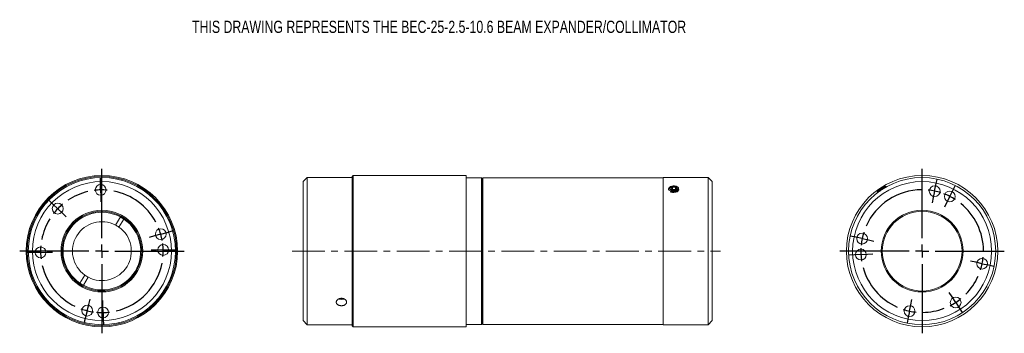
# Model space of a CAD drawing. Header units: inches. Extents: x 1.4 to 16.4, y 4.3 to 9.1.
import ezdxf

# ---------------------------------------------------------------- set-up
doc = ezdxf.new("R2010")
doc.units = ezdxf.units.IN
doc.header["$MEASUREMENT"] = 0
doc.linetypes.add('CENTERX2', pattern=[0.8, 0.5, -0.1, 0.1, -0.1])
doc.layers.add('FORMAT', color=7, linetype='Continuous')
doc.styles.add('SLDTEXTSTYLE0', font='TXT', dxfattribs={"width": 0.75})

# ---------------------------------------------------------------- blocks, each defined once
blk = doc.blocks.new('SW_CENTERMARKSYMBOL_0')
at = {"layer": 'FORMAT', "color": 0}
for p, q in [((0, 0.2), (0, 1.2565)), ((-0.2, 0), (-1.2565, 0)), ((0, 0), (-0.1, 0)), ((0, 0), (0, 0.1)), ((0, 0), (0, -0.1)), ((0, 0), (0.1, 0)), ((0.2, 0), (1.2565, 0)), ((0, -0.2), (0, -1.2565))]:
    blk.add_line(p, q, dxfattribs=at)
blk = doc.blocks.new('SW_CENTERMARKSYMBOL_1')
at = {"layer": 'FORMAT', "color": 0}
for p, q in [((-0.039, 1.975), (-0.04, 2.057)), ((-0.037, 1.875), (-0.039, 1.975)), ((-0.018, 1.137), (-0.018, 1.967)), ((-0.037, 1.875), (-0.035, 1.775)), ((-0.766, 1.656), (-0.826, 1.714)), ((-0.694, 1.587), (-0.766, 1.656)), ((-0.035, 1.775), (-0.033, 1.692)), ((-0.694, 1.587), (-0.622, 1.518)), ((-0.622, 1.518), (-0.562, 1.461)), ((0.882, 1.198), (0.978, 1.225)), ((0.978, 1.225), (1.058, 1.248)), ((0.786, 1.17), (0.707, 1.147)), ((0.882, 1.198), (0.786, 1.17)), ((-1.056, 0.917), (-1.138, 0.915)), ((-0.956, 0.919), (-1.056, 0.917)), ((-0.218, 0.937), (-1.048, 0.937)), ((-0.956, 0.919), (-0.856, 0.921)), ((-0.856, 0.921), (-0.773, 0.923)), ((-0.018, 0.937), (-0.118, 0.937)), ((-0.018, 0.937), (-0.018, 1.037)), ((-0.018, 0.937), (-0.018, 0.837)), ((-0.018, 0.937), (0.082, 0.937)), ((0.182, 0.937), (1.011, 0.937)), ((0.819, 0.954), (0.736, 0.952)), ((0.919, 0.956), (0.819, 0.954)), ((0.919, 0.956), (1.019, 0.958)), ((1.019, 0.958), (1.102, 0.959)), ((-0.018, 0.737), (-0.018, -0.092)), ((-0.219, 0.124), (-0.199, 0.205)), ((-0.002, 0.1), (-0.004, 0.183)), ((-0.243, 0.027), (-0.267, -0.07)), ((-0.243, 0.027), (-0.219, 0.124)), ((0, 0), (-0.002, 0.1)), ((0, 0), (0.002, -0.1)), ((-0.267, -0.07), (-0.287, -0.15)), ((0.002, -0.1), (0.004, -0.183))]:
    blk.add_line(p, q, dxfattribs=at)
for radius, start, end in [(0.937, 103.3412, 123.895), (0.937, 91.1181, 97.2296), (0.937, 85.0065, 91.1181), (0.937, 28.3412, 78.895), (0.937, 136.1181, 142.2296), (0.937, 130.0065, 136.1181), (0.938, 148.3412, 168.895), (0.937, 16.1181, 22.2296), (0.937, 10.0065, 16.1181), (0.937, 1.1181, 7.2296), (0.938, 175.0065, 181.1181), (0.938, 181.1181, 187.2296), (0.937, 355.0065, 1.1181), (0.938, 283.3412, 348.895), (0.938, 193.3412, 243.895), (0.938, 250.0065, 256.1181), (0.938, 256.1181, 262.2296), (0.938, 265.0065, 271.1181), (0.938, 271.1181, 277.2296)]:
    blk.add_arc((-0.018, 0.937), radius, start, end, dxfattribs=at)
blk = doc.blocks.new('SW_CENTERMARKSYMBOL_2')
at = {"layer": 'FORMAT', "color": 0}
for p, q in [((0, 0.2), (0, 1.2565)), ((-0.2, 0), (-1.2565, 0)), ((0, 0), (-0.1, 0)), ((0, 0), (0, 0.1)), ((0, 0), (0, -0.1)), ((0, 0), (0.1, 0)), ((0.2, 0), (1.2565, 0)), ((0, -0.2), (0, -1.2565))]:
    blk.add_line(p, q, dxfattribs=at)
blk = doc.blocks.new('SW_CENTERMARKSYMBOL_3')
at = {"layer": 'FORMAT', "color": 0}
for p, q in [((0.404, 1.933), (0.421, 2.014)), ((0.383, 1.835), (0.363, 1.738)), ((0.383, 1.835), (0.404, 1.933)), ((0.614, 1.755), (0.659, 1.844)), ((0.659, 1.844), (0.697, 1.918)), ((0.192, 1.118), (0.192, 1.761)), ((0.363, 1.738), (0.346, 1.657)), ((0.569, 1.665), (0.532, 1.591)), ((0.614, 1.755), (0.569, 1.665)), ((-0.824, 1.13), (-0.905, 1.147)), ((-0.726, 1.109), (-0.824, 1.13)), ((-0.726, 1.109), (-0.628, 1.089)), ((-0.628, 1.089), (-0.547, 1.072)), ((-0.008, 0.918), (-0.652, 0.918)), ((0.192, 0.918), (0.092, 0.918)), ((0.192, 0.918), (0.192, 1.018)), ((0.192, 0.918), (0.192, 0.818)), ((0.192, 0.918), (0.292, 0.918)), ((0.392, 0.918), (1.035, 0.918)), ((-0.844, 0.86), (-0.927, 0.855)), ((-0.744, 0.865), (-0.844, 0.86)), ((-0.744, 0.865), (-0.645, 0.871)), ((-0.645, 0.871), (-0.562, 0.876)), ((1.011, 0.747), (0.931, 0.763)), ((0.192, 0.718), (0.192, 0.074)), ((1.109, 0.726), (1.011, 0.747)), ((1.109, 0.726), (1.207, 0.706)), ((1.207, 0.706), (1.288, 0.689)), ((0.02, 0.098), (0.037, 0.179)), ((0.65, 0.217), (0.605, 0.286)), ((0.705, 0.133), (0.65, 0.217)), ((0, 0), (-0.02, -0.098)), ((0, 0), (0.02, 0.098)), ((0.705, 0.133), (0.76, 0.05)), ((0.76, 0.05), (0.805, -0.02)), ((-0.02, -0.098), (-0.037, -0.179))]:
    blk.add_line(p, q, dxfattribs=at)
for radius, start, end in [(0.938, 90.4284, 155.9822), (0.938, 78.2053, 84.3168), (0.938, 72.0937, 78.2053), (0.938, 63.2053, 69.3168), (0.938, 57.0937, 63.2053), (0.938, 0.4284, 50.9822), (0.937, 162.0937, 168.2053), (0.937, 168.2053, 174.3168), (0.937, 177.0937, 183.2053), (0.937, 183.2053, 189.3168), (0.938, 348.2053, 354.3168), (0.937, 195.4284, 245.9822), (0.938, 342.0937, 348.2053), (0.938, 315.4284, 335.9822), (0.937, 303.2053, 309.3168), (0.937, 252.0937, 258.2053), (0.937, 258.2053, 264.3168), (0.937, 270.4284, 290.9822), (0.938, 297.0937, 303.2053)]:
    blk.add_arc((0.192, 0.918), radius, start, end, dxfattribs=at)

msp = doc.modelspace()

# ---------------------------------------------------------------- linework, layer by layer
at = {"color": 7, "linetype": 'Continuous', "lineweight": 15}
for p, q in [((5.764, 6.659), (5.702, 6.597)), ((6.452, 6.659), (5.764, 6.659)), ((5.764, 6.659), (5.764, 6.345)), ((6.467, 6.69), (6.452, 6.675)), ((6.452, 6.489), (6.452, 6.675)), ((8.197, 6.69), (6.467, 6.69)), ((6.467, 6.69), (6.467, 6.502)), ((8.197, 6.502), (8.197, 6.69)), ((8.432, 6.654), (8.197, 6.654)), ((8.447, 6.639), (8.432, 6.654)), ((8.432, 4.414), (8.432, 6.654)), ((8.447, 6.639), (8.447, 4.429)), ((11.207, 6.656), (8.452, 6.656)), ((8.452, 4.411), (8.452, 6.656)), ((11.895, 6.659), (11.207, 6.659)), ((11.207, 6.659), (11.207, 4.918)), ((11.957, 6.597), (11.895, 6.659)), ((11.895, 4.918), (11.895, 6.659)), ((5.702, 6.3), (5.702, 6.597)), ((6.452, 4.392), (6.452, 6.489)), ((6.467, 6.502), (6.467, 4.377)), ((8.197, 4.377), (8.197, 6.502)), ((11.302, 6.493), (11.291, 6.487)), ((11.291, 6.487), (11.291, 6.481)), ((11.35, 6.479), (11.345, 6.475)), ((11.347, 6.528), (11.346, 6.528)), ((11.35, 6.479), (11.35, 6.518)), ((11.373, 6.478), (11.35, 6.479)), ((11.396, 6.477), (11.373, 6.478)), ((11.394, 6.528), (11.392, 6.528)), ((11.396, 6.477), (11.396, 6.516)), ((11.397, 6.476), (11.396, 6.477)), ((11.419, 6.52), (11.411, 6.522)), ((11.419, 6.52), (11.413, 6.522)), ((11.419, 6.52), (11.419, 6.52)), ((11.957, 6.597), (11.957, 4.952)), ((14.595, 6.52), (14.583, 6.522)), ((14.596, 6.53), (14.591, 6.53)), ((14.598, 6.526), (14.596, 6.53)), ((14.613, 6.524), (14.598, 6.526)), ((14.618, 6.518), (14.614, 6.524)), ((14.614, 6.513), (14.617, 6.517)), ((5.764, 6.345), (5.764, 4.409)), ((8.452, 6.429), (8.447, 6.429)), ((11.324, 6.457), (11.329, 6.456)), ((11.414, 6.463), (11.416, 6.463)), ((11.421, 6.443), (11.422, 6.443)), ((14.486, 6.461), (14.482, 6.454)), ((14.483, 6.437), (14.486, 6.431)), ((14.484, 6.453), (14.488, 6.453)), ((14.49, 6.447), (14.484, 6.438)), ((14.487, 6.453), (14.49, 6.447)), ((14.489, 6.431), (14.489, 6.431)), ((5.702, 4.471), (5.702, 6.3)), ((2.908, 6.056), (2.833, 5.933)), ((2.887, 5.9), (2.962, 6.023)), ((2.912, 6.063), (2.908, 6.056)), ((2.962, 6.023), (2.966, 6.03)), ((2.365, 5.167), (2.289, 5.044)), ((2.343, 5.011), (2.418, 5.134)), ((2.289, 5.044), (2.285, 5.038)), ((2.339, 5.005), (2.343, 5.011)), ((11.207, 4.918), (11.207, 4.409)), ((11.895, 4.409), (11.895, 4.918)), ((11.957, 4.952), (11.957, 4.471)), ((6.317, 4.803), (6.324, 4.806)), ((6.323, 4.801), (6.317, 4.803)), ((6.329, 4.804), (6.323, 4.801)), ((8.447, 4.639), (8.452, 4.639)), ((5.702, 4.471), (5.764, 4.409)), ((5.764, 4.409), (6.452, 4.409)), ((6.452, 4.392), (6.467, 4.377)), ((6.467, 4.377), (8.197, 4.377)), ((8.197, 4.414), (8.432, 4.414)), ((8.432, 4.414), (8.447, 4.429)), ((8.452, 4.411), (11.207, 4.411)), ((11.207, 4.409), (11.895, 4.409)), ((11.895, 4.409), (11.957, 4.471))]:
    msp.add_line(p, q, dxfattribs=at)
at = {"color": 7, "linetype": 'Continuous', "lineweight": 15, "flags": 128}
for points in [[(11.343, 6.527), (11.327, 6.521), (11.315, 6.513), (11.308, 6.504), (11.307, 6.494), (11.311, 6.484), (11.32, 6.475), (11.334, 6.468), (11.351, 6.463), (11.369, 6.461), (11.388, 6.463), (11.405, 6.467), (11.419, 6.474), (11.428, 6.483), (11.433, 6.493), (11.431, 6.503), (11.425, 6.513), (11.413, 6.521), (11.398, 6.527), (11.38, 6.53), (11.361, 6.53), (11.343, 6.527)], [(11.438, 6.48), (11.438, 6.479), (11.435, 6.471), (11.427, 6.463), (11.415, 6.457), (11.398, 6.451)], [(14.486, 6.461), (14.488, 6.463), (14.494, 6.467), (14.505, 6.474), (14.519, 6.483), (14.534, 6.493), (14.55, 6.503), (14.564, 6.513), (14.577, 6.521), (14.586, 6.527), (14.59, 6.53), (14.591, 6.53)], [(14.568, 6.502), (14.572, 6.505), (14.576, 6.507), (14.58, 6.51), (14.583, 6.512), (14.586, 6.514), (14.59, 6.516), (14.593, 6.518), (14.595, 6.52)], [(14.598, 6.526), (14.593, 6.525), (14.583, 6.522)], [(14.492, 6.457), (14.488, 6.454), (14.487, 6.453)], [(14.495, 6.451), (14.49, 6.448), (14.49, 6.447)], [(2.908, 6.056), (2.923, 6.048), (2.962, 6.023)], [(2.343, 5.011), (2.329, 5.019), (2.289, 5.044)]]:
    msp.add_lwpolyline(points, dxfattribs=at)
at = {"color": 7, "linetype": 'Continuous', "lineweight": 15}
for centre, radius in [((2.626, 5.534), 1.157), ((2.626, 5.534), 1.141), ((2.626, 5.534), 1.125), ((15.168, 5.534), 1.157), ((15.168, 5.534), 1.125), ((2.626, 5.534), 1.063), ((2.607, 6.471), 0.0827), ((15.168, 5.534), 1.063), ((15.36, 6.451), 0.0827), ((15.591, 6.37), 0.0827), ((1.95, 6.184), 0.0827), ((2.626, 5.534), 0.625), ((2.626, 5.534), 0.61), ((2.626, 5.534), 0.609), ((15.168, 5.534), 0.625), ((15.168, 5.534), 0.61), ((3.526, 5.794), 0.0827), ((14.25, 5.725), 0.0827), ((1.688, 5.515), 0.0827), ((3.563, 5.552), 0.0827), ((14.232, 5.481), 0.0827), ((16.086, 5.342), 0.0827), ((15.681, 4.749), 0.0827), ((2.401, 4.624), 0.0827), ((2.644, 4.596), 0.0827), ((14.976, 4.616), 0.0827)]:
    msp.add_circle(centre, radius, dxfattribs=at)
for centre, radius, start, end in [((11.321, 6.488), 0.0297, 181.4826, 228.6275), ((11.354, 6.487), 0.0314, 96.5617, 159.9592), ((11.348, 6.499), 0.0239, 182.2651, 259.1366), ((11.37, 6.549), 0.0779, 250.4617, 284.2979), ((11.369, 6.413), 0.0646, 86.721, 109.7182), ((11.37, 6.443), 0.0779, 70.4617, 104.2979), ((11.371, 6.415), 0.0627, 70.1492, 87.8373), ((11.386, 6.505), 0.0314, 276.5617, 339.9592), ((11.391, 6.493), 0.0239, 2.2651, 79.1366), ((11.398, 6.467), 0.0572, 37.9655, 68.194), ((14.776, 5.975), 0.56, 107.6232, 120.4445), ((14.804, 5.913), 0.621, 111.5814, 119.9069), ((11.362, 6.557), 0.112, 241.4828, 288.884), ((11.36, 6.598), 0.146, 257.5961, 291.6384), ((2.626, 5.534), 0.594, 61.6018, 235.5221), ((2.626, 5.534), 0.594, 241.6018, 55.5221), ((2.626, 5.534), 0.45, 62.576, 234.548), ((2.626, 5.534), 0.45, 242.576, 54.548), ((2.626, 5.534), 0.45, 54.548, 62.576), ((2.626, 5.534), 0.45, 234.548, 242.576), ((6.289, 4.882), 0.0828, 246.0665, 294.0059), ((6.289, 4.901), 0.105, 266.9019, 288.8485)]:
    msp.add_arc(centre, radius, start, end, dxfattribs=at)
for points, knots in [([(11.291, 6.487), (11.291, 6.488), (11.291, 6.49), (11.292, 6.492), (11.293, 6.495), (11.296, 6.498), (11.299, 6.501), (11.301, 6.503), (11.304, 6.505), (11.307, 6.507), (11.309, 6.508)], [0, 0, 0, 0, 0.166303, 0.250124, 0.332673, 0.507491, 0.673769, 0.757602, 0.840116, 1, 1, 1, 1]), ([(11.291, 6.481), (11.291, 6.48), (11.291, 6.477), (11.293, 6.473), (11.297, 6.469), (11.3, 6.467), (11.301, 6.466)], [0, 0, 0, 0, 0.185088, 0.518241, 0.757357, 1, 1, 1, 1]), ([(11.301, 6.466), (11.307, 6.463), (11.32, 6.457), (11.346, 6.453), (11.374, 6.453), (11.4, 6.457), (11.422, 6.466), (11.438, 6.476), (11.447, 6.489), (11.444, 6.498), (11.443, 6.502)], [0, 0, 0, 0, 0.126232, 0.252719, 0.377739, 0.501128, 0.623463, 0.745773, 0.869079, 1, 1, 1, 1]), ([(11.346, 6.528), (11.341, 6.526), (11.329, 6.524), (11.314, 6.515), (11.304, 6.505), (11.303, 6.497), (11.302, 6.493)], [0, 0, 0, 0, 0.204247, 0.48207, 0.760991, 1, 1, 1, 1]), ([(11.448, 6.474), (11.448, 6.473), (11.448, 6.469), (11.445, 6.464), (11.44, 6.459), (11.433, 6.453), (11.424, 6.449), (11.413, 6.445), (11.402, 6.441), (11.389, 6.439), (11.376, 6.437), (11.363, 6.436), (11.35, 6.436), (11.338, 6.437), (11.326, 6.439), (11.32, 6.441), (11.316, 6.442)], [0, 0, 0, 0, 0.059794, 0.135424, 0.207904, 0.28255, 0.353949, 0.427466, 0.49807, 0.570739, 0.641084, 0.713451, 0.784134, 0.856822, 0.928333, 1, 1, 1, 1]), ([(11.35, 6.518), (11.347, 6.513), (11.34, 6.504), (11.331, 6.499), (11.326, 6.498), (11.324, 6.498)], [0, 0, 0, 0, 0.439105, 0.751358, 1, 1, 1, 1]), ([(11.324, 6.498), (11.325, 6.496), (11.328, 6.49), (11.333, 6.482), (11.337, 6.479), (11.339, 6.478)], [0, 0, 0, 0, 0.211563, 0.669442, 1, 1, 1, 1]), ([(11.396, 6.516), (11.389, 6.514), (11.378, 6.511), (11.362, 6.514), (11.354, 6.517), (11.35, 6.518)], [0, 0, 0, 0, 0.4391052, 0.7513579, 1, 1, 1, 1]), ([(11.413, 6.522), (11.408, 6.524), (11.402, 6.527), (11.395, 6.528), (11.393, 6.528)], [0, 0, 0, 0, 0.845938, 1, 1, 1, 1]), ([(11.415, 6.494), (11.414, 6.494), (11.411, 6.495), (11.405, 6.499), (11.4, 6.508), (11.397, 6.514), (11.396, 6.516)], [0, 0, 0, 0, 0.180942, 0.506293, 0.843975, 1, 1, 1, 1]), ([(11.4, 6.477), (11.4, 6.477), (11.403, 6.478), (11.408, 6.485), (11.413, 6.491), (11.415, 6.494)], [0, 0, 0, 0, 0.0497073, 0.5787396, 1, 1, 1, 1]), ([(14.484, 6.454), (14.483, 6.454), (14.481, 6.453), (14.487, 6.458), (14.5, 6.466), (14.52, 6.476), (14.543, 6.489), (14.56, 6.498), (14.568, 6.502)], [0, 0, 0, 0, 0.089831, 0.270309, 0.449246, 0.628147, 0.808504, 1, 1, 1, 1]), ([(14.563, 6.479), (14.56, 6.478), (14.549, 6.473), (14.53, 6.464), (14.508, 6.453), (14.492, 6.444), (14.483, 6.439), (14.484, 6.438), (14.484, 6.437)], [0, 0, 0, 0, 0.064622, 0.266614, 0.465962, 0.662322, 0.856468, 1, 1, 1, 1]), ([(14.568, 6.502), (14.576, 6.505), (14.591, 6.511), (14.608, 6.517), (14.617, 6.519), (14.617, 6.518), (14.617, 6.518)], [0, 0, 0, 0, 0.28682, 0.573916, 0.857962, 1, 1, 1, 1]), ([(14.583, 6.522), (14.586, 6.524), (14.593, 6.528), (14.597, 6.531), (14.596, 6.53), (14.596, 6.53)], [0, 0, 0, 0, 0.400526, 0.902073, 1, 1, 1, 1]), ([(14.613, 6.523), (14.613, 6.524), (14.614, 6.525), (14.607, 6.524), (14.599, 6.521), (14.595, 6.52)], [0, 0, 0, 0, 0.174725, 0.659661, 1, 1, 1, 1]), ([(11.351, 6.431), (11.358, 6.431), (11.375, 6.431), (11.4, 6.436), (11.421, 6.442), (11.429, 6.447), (11.433, 6.449)], [0, 0, 0, 0, 0.249503, 0.530846, 0.80762, 1, 1, 1, 1]), ([(14.487, 6.432), (14.487, 6.432), (14.485, 6.432), (14.489, 6.436), (14.501, 6.443), (14.514, 6.449), (14.523, 6.453), (14.524, 6.454)], [0, 0, 0, 0, 0.044443, 0.347516, 0.645667, 0.942908, 1, 1, 1, 1]), ([(6.367, 4.754), (6.367, 4.752), (6.367, 4.749), (6.366, 4.744), (6.365, 4.74), (6.363, 4.734), (6.359, 4.728), (6.354, 4.723), (6.349, 4.718), (6.343, 4.714), (6.336, 4.71), (6.331, 4.707), (6.325, 4.705), (6.319, 4.703), (6.313, 4.701), (6.304, 4.7), (6.295, 4.699), (6.286, 4.699), (6.278, 4.699), (6.269, 4.701), (6.261, 4.702), (6.252, 4.705), (6.245, 4.708), (6.238, 4.712), (6.231, 4.716), (6.226, 4.72), (6.221, 4.726), (6.217, 4.731), (6.213, 4.737), (6.211, 4.743), (6.21, 4.749), (6.21, 4.756), (6.211, 4.762), (6.212, 4.768), (6.215, 4.775), (6.219, 4.781), (6.223, 4.786), (6.229, 4.792), (6.235, 4.796), (6.24, 4.8), (6.245, 4.803), (6.251, 4.805), (6.257, 4.807), (6.265, 4.81), (6.274, 4.812), (6.283, 4.812), (6.291, 4.813), (6.3, 4.812), (6.309, 4.811), (6.317, 4.809), (6.325, 4.806), (6.333, 4.802), (6.34, 4.798), (6.346, 4.794), (6.352, 4.788), (6.357, 4.783), (6.361, 4.777), (6.364, 4.771), (6.366, 4.766), (6.367, 4.76), (6.367, 4.756), (6.367, 4.754)], [0, 0, 0, 0, 0.013168, 0.026427, 0.039976, 0.053624, 0.080124, 0.093574, 0.10722, 0.133761, 0.147232, 0.160899, 0.174099, 0.187392, 0.200974, 0.214656, 0.241179, 0.254641, 0.268301, 0.294778, 0.308217, 0.321851, 0.348352, 0.361803, 0.375449, 0.402006, 0.415486, 0.429162, 0.45572, 0.469201, 0.482879, 0.509381, 0.522833, 0.536482, 0.562959, 0.576398, 0.590031, 0.616553, 0.630014, 0.643671, 0.656871, 0.670163, 0.683745, 0.697427, 0.723968, 0.737441, 0.751111, 0.777596, 0.79104, 0.804679, 0.831165, 0.844608, 0.858246, 0.884788, 0.898259, 0.911927, 0.938493, 0.951979, 0.965661, 0.98273, 1, 1, 1, 1]), ([(6.252, 4.804), (6.253, 4.803), (6.262, 4.798), (6.274, 4.797), (6.283, 4.796)], [0, 0, 0, 0, 0.1959447, 1, 1, 1, 1])]:
    msp.add_open_spline(points, degree=3, knots=knots, dxfattribs=at)
at = {"layer": 'FORMAT', "color": 7, "linetype": 'CENTERX2', "lineweight": 0}
msp.add_line((5.534, 5.534), (12.086, 5.534), dxfattribs=at)

# ---------------------------------------------------------------- block references
at = {"layer": 'FORMAT', "color": 7}
for name, p in [('SW_CENTERMARKSYMBOL_0', (2.626, 5.534)), ('SW_CENTERMARKSYMBOL_2', (15.168, 5.534)), ('SW_CENTERMARKSYMBOL_1', (2.644, 4.596)), ('SW_CENTERMARKSYMBOL_3', (14.976, 4.616))]:
    msp.add_blockref(name, p, dxfattribs=at)

# ---------------------------------------------------------------- texts
at = {"layer": 'FORMAT', "color": 7, "insert": (4.005, 9.058), "char_height": 0.1875, "attachment_point": 1, "style": 'SLDTEXTSTYLE0'}
msp.add_mtext('THIS DRAWING REPRESENTS THE BEC-25-2.5-10.6 BEAM EXPANDER/COLLIMATOR', dxfattribs=at)

doc.saveas('drawing.dxf')
